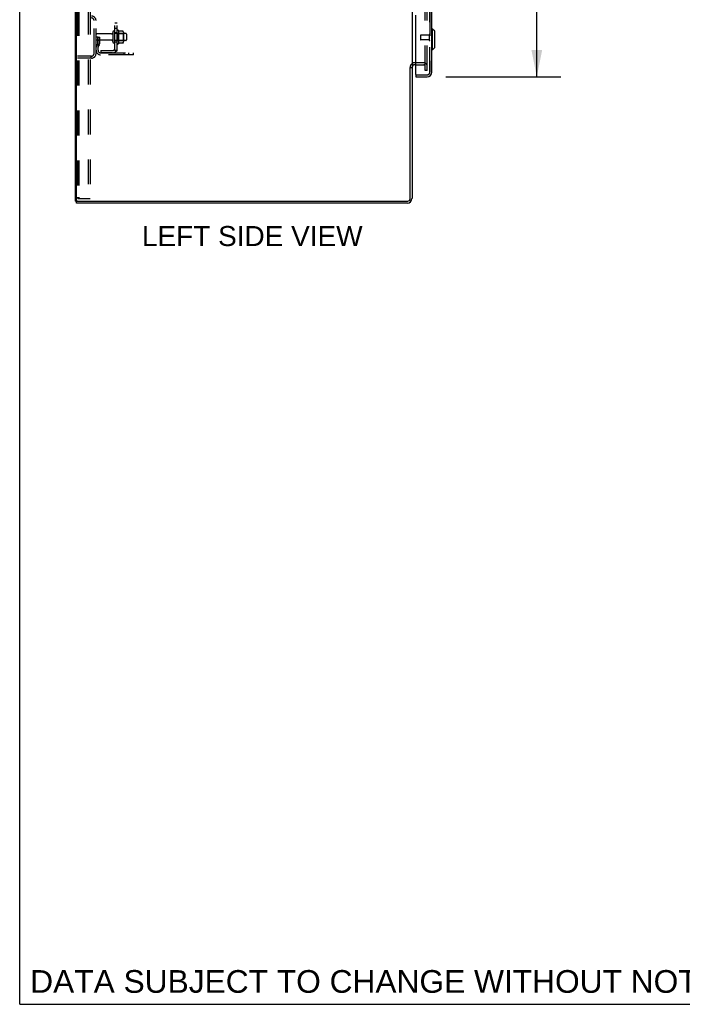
# Model space of a CAD drawing. Header units: inches. Extents: x 0 to 243, y 0 to 157.
# Tile 1 of 28: x 0 to 35, y 0 to 53. Entities that reach past the tile are written whole.
import ezdxf

# ---------------------------------------------------------------- set-up
doc = ezdxf.new("R2010")
doc.units = ezdxf.units.IN
doc.header["$LTSCALE"] = 13.348617
doc.header["$MEASUREMENT"] = 0
doc.linetypes.add('HIDDEN', pattern=[0.2, 0.1, -0.1])
doc.layers.get('0').update_dxf_attribs({"linetype": 'CONTINUOUS'})
for name, color, linetype in [('DEFAULT_2', 8, 'HIDDEN'), ('DIMENSIONS', 7, 'CONTINUOUS'), ('MAIN_RH_DOOR_ASSEMBLY', 7, 'CONTINUOUS'), ('SECONDARY_LH_DOOR_ASSEMBLY', 7, 'CONTINUOUS'), ('SUBPANEL', 7, 'CONTINUOUS')]:
    doc.layers.add(name, color=color, linetype=linetype)
doc.styles.get("Standard").update_dxf_attribs({"font": 'arial.ttf'})
doc.dimstyles.new('DIMSTYLE_1', dxfattribs={"dimtxt": 1.070745, "dimasz": 1.42766, "dimexe": 0.09, "dimexo": 0.07, "dimgap": 0.0375, "dimtad": 0, "dimtih": 1, "dimtoh": 1, "dimzin": 4, "dimdsep": 46, "dimtxsty": 'Standard', "dimblk": '_FILLED', "dimblk1": '_FILLED', "dimblk2": '_FILLED', "dimcen": 0.09, "dimazin": 1, "dimtfac": 1, "dimtdec": 3, "dimtofl": 0, "dimtmove": 0, "dimatfit": 3, "dimldrblk": '_FILLED', "dimfxl": 0, "dimtolj": 1, "dimtzin": 4, "dimarcsym": 0})

# ---------------------------------------------------------------- blocks, each defined once
blk = doc.blocks.new('_FILLED')
at = {"color": 0, "linetype": 'ByBlock'}
blk.add_solid([(0, 0), (-1, 0.2), (-1, -0.2)], dxfattribs=at)
blk = doc.blocks.new('*D11')
at = {"layer": 'DIMENSIONS', "color": 2, "linetype": 'Continuous'}
for p, q in [((22.791, 112.091), (28.939, 112.091)), ((27.654, 112.091), (27.654, 82.649)), ((27.654, 49.591), (27.654, 78.901)), ((22.791, 49.591), (28.939, 49.591))]:
    blk.add_line(p, q, dxfattribs=at)
at = {"layer": 'DIMENSIONS', "color": 2, "linetype": 'Continuous', "xscale": 1.4276595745, "yscale": 1.4276595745, "zscale": 1.4276595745}
for p, rotation in [((27.654, 112.091), 90), ((27.654, 49.591), 270)]:
    blk.add_blockref('_FILLED', p, dxfattribs=dict(at, rotation=rotation))
at = {"layer": 'DIMENSIONS', "color": 2, "linetype": 'Continuous', "insert": (27.654, 82.113), "char_height": 1.0707, "width": 5.47712, "attachment_point": 2, "line_spacing_factor": 0.9}
blk.add_mtext('62.50\\PDOORS', dxfattribs=at)

msp = doc.modelspace()

# ---------------------------------------------------------------- linework, layer by layer
at = {"color": 7, "linetype": 'Continuous'}
for p, q in [((0, 0), (0, 157.043)), ((2.98, 42.945), (2.98, 114.737)), ((3.032, 42.997), (3.032, 114.685)), ((20.98, 111.548), (20.98, 50.133)), ((20.876, 43.07), (20.876, 50.092)), ((20.876, 50.081), (20.98, 50.081)), ((20.98, 50.094), (20.98, 43.087)), ((21.184, 50.237), (21.122, 50.237)), ((2.98, 42.945), (3.032, 42.945)), ((3.032, 42.841), (3.032, 42.945)), ((20.733, 42.841), (3.032, 42.841)), ((3.084, 42.945), (20.751, 42.945)), ((0, 0), (242.702, 0))]:
    msp.add_line(p, q, dxfattribs=at)
at = {"color": 3, "linetype": 'Continuous'}
msp.add_line((3.032, 42.945), (3.073, 42.945), dxfattribs=at)
at = {"color": 7, "linetype": 'Continuous'}
for centre, radius, start, end in [((21.122, 50.094), 0.142, 90, 180), ((3.084, 42.997), 0.052, 180, 270), ((20.733, 43.087), 0.246, 270, 360), ((20.751, 43.07), 0.125, 270, 360)]:
    msp.add_arc(centre, radius, start, end, dxfattribs=at)
at = {"layer": 'DEFAULT_2', "color": 8, "linetype": 'HIDDEN'}
for p, q in [((3.084, 114.528), (3.084, 43.153)), ((3.157, 114.528), (3.157, 43.153)), ((3.658, 114.591), (3.658, 43.091)), ((3.762, 114.591), (3.762, 43.091)), ((21.688, 49.924), (21.688, 111.757)), ((21.792, 49.924), (21.792, 111.757)), ((3.98, 50.837), (3.98, 52.594)), ((4.084, 50.837), (4.084, 52.594)), ((4.188, 51.716), (4.084, 51.716)), ((4.915, 51.882), (4.114, 51.882)), ((4.174, 51.375), (4.174, 51.716)), ((4.188, 51.716), (4.278, 51.716)), ((4.188, 51.014), (4.188, 51.716)), ((4.278, 51.375), (4.278, 51.716)), ((4.978, 51.98), (4.978, 51.451)), ((5.084, 51.451), (5.084, 51.98)), ((5.679, 51.899), (5.084, 51.899)), ((5.209, 51.382), (5.209, 52.05)), ((5.229, 51.899), (5.209, 51.919)), ((5.229, 51.899), (5.525, 51.899)), ((5.229, 51.899), (5.229, 51.532)), ((5.279, 52.072), (5.279, 51.36)), ((5.523, 52.035), (5.305, 52.035)), ((5.525, 51.899), (5.545, 51.919)), ((5.525, 51.899), (5.525, 51.532)), ((5.545, 51.971), (5.545, 51.46)), ((5.709, 51.869), (5.709, 51.563)), ((4.915, 51.55), (4.114, 51.55)), ((4.172, 51.369), (4.123, 51.301)), ((4.174, 51.541), (4.278, 51.541)), ((4.256, 51.309), (4.207, 51.241)), ((5.679, 51.533), (5.084, 51.533)), ((5.229, 51.532), (5.209, 51.512)), ((5.229, 51.532), (5.525, 51.532)), ((5.523, 51.397), (5.305, 51.397)), ((5.525, 51.532), (5.545, 51.512)), ((3.837, 50.695), (3.084, 50.695)), ((3.837, 50.591), (3.084, 50.591)), ((3.805, 50.695), (3.805, 50.591)), ((4.33, 50.872), (6.084, 50.872)), ((6.084, 50.768), (4.33, 50.768)), ((5.581, 50.768), (5.581, 50.872)), ((5.837, 50.768), (5.837, 50.872)), ((6.084, 50.768), (6.084, 50.872)), ((21.606, 50.341), (21.122, 50.341)), ((21.184, 50.237), (21.606, 50.237)), ((21.792, 49.924), (21.688, 49.924)), ((3.128, 43.091), (3.201, 43.091)), ((3.201, 43.091), (3.762, 43.091))]:
    msp.add_line(p, q, dxfattribs=at)
for points in [[(5.305, 52.035), (5.304, 52.035), (5.303, 52.035), (5.302, 52.035), (5.301, 52.036), (5.3, 52.036), (5.3, 52.036), (5.299, 52.037), (5.299, 52.037), (5.298, 52.037), (5.298, 52.038), (5.298, 52.038), (5.297, 52.038), (5.297, 52.039), (5.297, 52.039), (5.297, 52.039), (5.297, 52.039), (5.296, 52.04), (5.296, 52.04)], [(5.532, 52.029), (5.532, 52.03), (5.531, 52.031), (5.529, 52.033), (5.528, 52.033), (5.526, 52.034), (5.525, 52.034), (5.523, 52.035)], [(5.296, 51.392), (5.296, 51.392), (5.297, 51.392), (5.297, 51.392), (5.297, 51.393), (5.297, 51.393), (5.297, 51.393), (5.298, 51.393), (5.298, 51.394), (5.298, 51.394), (5.299, 51.394), (5.299, 51.395), (5.3, 51.395), (5.3, 51.396), (5.301, 51.396), (5.302, 51.396), (5.303, 51.397), (5.304, 51.397), (5.305, 51.397)], [(5.532, 51.403), (5.532, 51.401), (5.531, 51.4), (5.529, 51.399), (5.528, 51.398), (5.526, 51.397), (5.525, 51.397), (5.523, 51.397)], [(3.084, 43.153), (3.084, 43.148), (3.084, 43.142), (3.085, 43.137), (3.086, 43.132), (3.088, 43.127), (3.09, 43.122), (3.092, 43.117), (3.094, 43.113), (3.097, 43.109), (3.099, 43.105), (3.102, 43.102), (3.106, 43.099), (3.109, 43.097), (3.113, 43.094), (3.116, 43.093), (3.12, 43.092), (3.124, 43.091), (3.128, 43.091)], [(3.157, 43.153), (3.157, 43.148), (3.158, 43.142), (3.159, 43.137), (3.16, 43.132), (3.161, 43.127), (3.163, 43.122), (3.165, 43.117), (3.168, 43.113), (3.17, 43.109), (3.173, 43.105), (3.176, 43.102), (3.179, 43.099), (3.183, 43.097), (3.186, 43.094), (3.19, 43.093), (3.194, 43.092), (3.198, 43.091), (3.201, 43.091)]]:
    msp.add_lwpolyline(points, dxfattribs=at)
for centre, radius, start, end in [((3.837, 52.594), 0.246, 0, 90), ((3.837, 52.594), 0.142, 0, 90), ((4.114, 51.852), 0.03, 90, 180), ((4.915, 51.944), 0.0625, 270, 360), ((5.031, 51.98), 0.053, 0, 180), ((5.247, 52.05), 0.0384, 34.4497, 180), ((4.678, 51.716), 0.698, 27.6814, 30.6631), ((5.403, 51.971), 0.141, 0, 23.95), ((5.679, 51.869), 0.03, 0, 90), ((4.114, 51.58), 0.03, 180, 270), ((4.292, 51.18), 0.208, 144.2461, 180), ((4.164, 51.375), 0.01, 324.2461, 360), ((4.292, 51.18), 0.104, 144.2461, 180), ((4.164, 51.375), 0.114, 324.2461, 360), ((4.915, 51.487), 0.0625, 0, 90), ((5.031, 51.451), 0.053, 180, 360), ((5.247, 51.382), 0.0384, 180, 325.5503), ((4.678, 51.716), 0.698, 329.3369, 332.3186), ((5.403, 51.46), 0.141, 336.05, 360), ((5.679, 51.563), 0.03, 270, 360), ((3.837, 50.837), 0.246, 270, 360), ((3.837, 50.837), 0.142, 270, 360), ((4.33, 51.014), 0.246, 180, 270), ((4.33, 51.014), 0.142, 180, 270), ((21.122, 50.094), 0.246, 90, 180), ((21.606, 50.154), 0.186, 0, 90), ((21.606, 50.154), 0.0823, 0, 90)]:
    msp.add_arc(centre, radius, start, end, dxfattribs=at)
at = {"layer": 'MAIN_RH_DOOR_ASSEMBLY', "color": 8, "linetype": 'HIDDEN'}
for p, q in [((21.934, 49.837), (21.934, 111.844)), ((21.204, 49.695), (21.791, 49.695))]:
    msp.add_line(p, q, dxfattribs=at)
msp.add_arc((21.791, 49.837), 0.142, 270, 360, dxfattribs=at)
at = {"layer": 'SECONDARY_LH_DOOR_ASSEMBLY', "color": 8, "linetype": 'HIDDEN'}
for p, q in [((21.934, 111.844), (21.934, 49.837)), ((21.434, 51.809), (21.434, 51.581)), ((21.891, 51.819), (21.444, 51.819)), ((21.891, 51.837), (21.891, 51.553)), ((21.891, 51.571), (21.444, 51.571)), ((21.204, 49.695), (21.791, 49.695))]:
    msp.add_line(p, q, dxfattribs=at)
at = {"layer": 'SECONDARY_LH_DOOR_ASSEMBLY', "color": 3, "linetype": 'Continuous'}
for p, q in [((22.038, 49.837), (22.038, 54.091)), ((21.184, 49.715), (21.184, 52.883)), ((21.184, 49.591), (21.791, 49.591))]:
    msp.add_line(p, q, dxfattribs=at)
at = {"layer": 'SECONDARY_LH_DOOR_ASSEMBLY', "color": 7, "linetype": 'Continuous'}
for p, q in [((22.077, 52.142), (22.038, 52.142)), ((22.195, 52.024), (22.077, 52.142)), ((22.077, 51.04), (22.077, 52.142)), ((22.195, 51.158), (22.195, 52.024)), ((22.195, 51.158), (22.077, 51.04)), ((22.077, 51.04), (22.038, 51.04)), ((21.184, 49.695), (21.204, 49.695)), ((21.184, 49.695), (21.184, 49.591))]:
    msp.add_line(p, q, dxfattribs=at)
at = {"layer": 'SECONDARY_LH_DOOR_ASSEMBLY', "color": 8, "linetype": 'HIDDEN'}
for centre, radius, start, end in [((21.444, 51.809), 0.01, 90, 180), ((21.912, 51.837), 0.0215, 0, 180), ((21.444, 51.581), 0.01, 180, 270), ((21.912, 51.553), 0.0215, 180, 360), ((21.791, 49.837), 0.142, 270, 360)]:
    msp.add_arc(centre, radius, start, end, dxfattribs=at)
at = {"layer": 'SECONDARY_LH_DOOR_ASSEMBLY', "color": 3, "linetype": 'Continuous'}
for centre, radius, start, end in [((21.204, 49.715), 0.02, 180, 270), ((21.791, 49.837), 0.246, 270, 360)]:
    msp.add_arc(centre, radius, start, end, dxfattribs=at)
at = {"layer": 'SECONDARY_LH_DOOR_ASSEMBLY', "color": 7, "linetype": 'Continuous'}
msp.add_arc((21.874, 49.981), 0.26, 267.3947, 270, dxfattribs=at)
at = {"layer": 'SUBPANEL', "color": 8, "linetype": 'HIDDEN'}
for p, q in [((5.084, 50.997), (5.084, 110.684)), ((5.209, 50.997), (5.209, 110.684)), ((5.084, 52.475), (5.209, 52.475)), ((5.084, 52.194), (5.209, 52.194)), ((5.084, 51.966), (5.209, 51.966)), ((5.084, 51.466), (5.209, 51.466)), ((4.334, 50.997), (4.972, 50.997)), ((4.334, 50.997), (4.334, 50.872)), ((4.972, 50.872), (4.334, 50.872)), ((5.155, 50.958), (5.058, 51.038)), ((5.084, 50.997), (5.209, 50.997)), ((5.143, 50.997), (5.143, 50.997))]:
    msp.add_line(p, q, dxfattribs=at)
for points in [[(5.058, 51.038), (5.058, 51.037), (5.058, 51.036), (5.058, 51.036), (5.058, 51.035), (5.058, 51.033), (5.059, 51.032), (5.06, 51.031), (5.061, 51.029), (5.063, 51.028), (5.064, 51.026), (5.066, 51.024), (5.069, 51.021)], [(5.069, 51.021), (5.071, 51.018), (5.073, 51.016), (5.075, 51.014), (5.077, 51.012), (5.079, 51.009), (5.08, 51.007), (5.081, 51.005), (5.082, 51.003), (5.083, 51.001), (5.084, 50.999), (5.084, 50.997)], [(5.143, 50.997), (5.143, 50.997), (5.143, 50.997), (5.143, 50.997), (5.142, 50.997), (5.142, 50.997), (5.141, 50.997), (5.14, 50.997), (5.14, 50.997), (5.139, 50.997), (5.138, 50.998), (5.138, 50.998), (5.137, 50.998), (5.136, 50.998), (5.135, 50.998), (5.135, 50.998), (5.134, 50.998), (5.133, 50.999), (5.132, 50.999), (5.132, 50.999), (5.131, 50.999), (5.13, 50.999), (5.129, 51), (5.128, 51), (5.128, 51), (5.127, 51), (5.126, 51), (5.125, 51.001), (5.124, 51.001), (5.123, 51.001), (5.122, 51.001), (5.121, 51.002), (5.12, 51.002), (5.12, 51.002), (5.119, 51.003), (5.118, 51.003), (5.117, 51.003), (5.116, 51.004), (5.115, 51.004), (5.114, 51.004), (5.113, 51.005), (5.112, 51.005), (5.111, 51.005), (5.11, 51.006), (5.109, 51.006), (5.108, 51.006), (5.107, 51.007), (5.106, 51.007), (5.104, 51.008), (5.103, 51.008), (5.102, 51.009), (5.101, 51.009), (5.1, 51.009), (5.099, 51.01), (5.098, 51.01), (5.097, 51.011), (5.096, 51.011), (5.096, 51.011), (5.095, 51.012), (5.094, 51.012), (5.093, 51.013), (5.092, 51.013), (5.091, 51.014), (5.09, 51.014), (5.09, 51.014), (5.089, 51.015), (5.088, 51.015), (5.087, 51.015), (5.087, 51.016), (5.086, 51.016), (5.085, 51.017), (5.084, 51.017), (5.084, 51.017), (5.083, 51.018), (5.083, 51.018), (5.082, 51.019), (5.081, 51.019), (5.081, 51.019), (5.08, 51.019), (5.08, 51.02), (5.08, 51.02)], [(5.08, 51.02), (5.08, 51.02), (5.08, 51.02), (5.08, 51.02), (5.08, 51.02), (5.08, 51.02), (5.08, 51.02), (5.081, 51.019), (5.081, 51.019), (5.081, 51.019), (5.082, 51.018), (5.082, 51.018), (5.083, 51.018), (5.083, 51.017)], [(5.14, 50.997), (5.141, 50.997), (5.141, 50.997), (5.142, 50.997), (5.142, 50.997), (5.143, 50.997), (5.143, 50.997), (5.143, 50.997), (5.143, 50.997)], [(5.155, 50.958), (5.157, 50.961), (5.16, 50.963), (5.163, 50.965), (5.166, 50.967), (5.17, 50.97), (5.174, 50.971), (5.178, 50.973)], [(5.178, 50.973), (5.186, 50.977), (5.189, 50.978), (5.193, 50.98), (5.196, 50.982), (5.199, 50.983), (5.202, 50.985), (5.204, 50.987), (5.206, 50.989), (5.207, 50.991), (5.208, 50.993), (5.209, 50.995), (5.209, 50.997)]]:
    msp.add_lwpolyline(points, dxfattribs=at)
for radius in [0.237, 0.112]:
    msp.add_arc((4.972, 51.109), radius, 270, 360, dxfattribs=at)

# ---------------------------------------------------------------- texts
at = {"layer": 'DIMENSIONS', "color": 2, "linetype": 'Continuous', "attachment_point": 2, "line_spacing_factor": 0.9}
for s, insert, char_height, width in [('LEFT SIDE VIEW', (12.437, 41.612), 1.07074, 11.77421), ('DATA SUBJECT TO CHANGE WITHOUT NOTICE', (19.822, 1.829), 1.21351, 38.44438)]:
    msp.add_mtext(s, dxfattribs=dict(at, insert=insert, char_height=char_height, width=width))

# ---------------------------------------------------------------- dimensions: what is measured, and where the dimension line sits
at = {"layer": 'DIMENSIONS', "color": 2, "linetype": 'Continuous'}
dim = msp.add_linear_dim(base=(27.654, 49.591), p1=(22.721, 112.091), p2=(22.721, 49.591), angle=270, text='<>\\PDOORS', dimstyle='DIMSTYLE_1', dxfattribs=at)
dim.commit()
dim.dimension.update_dxf_attribs({"geometry": '*D11', "text_midpoint": (27.654, 80.775), "dimtype": 160})

doc.saveas('drawing.dxf')
